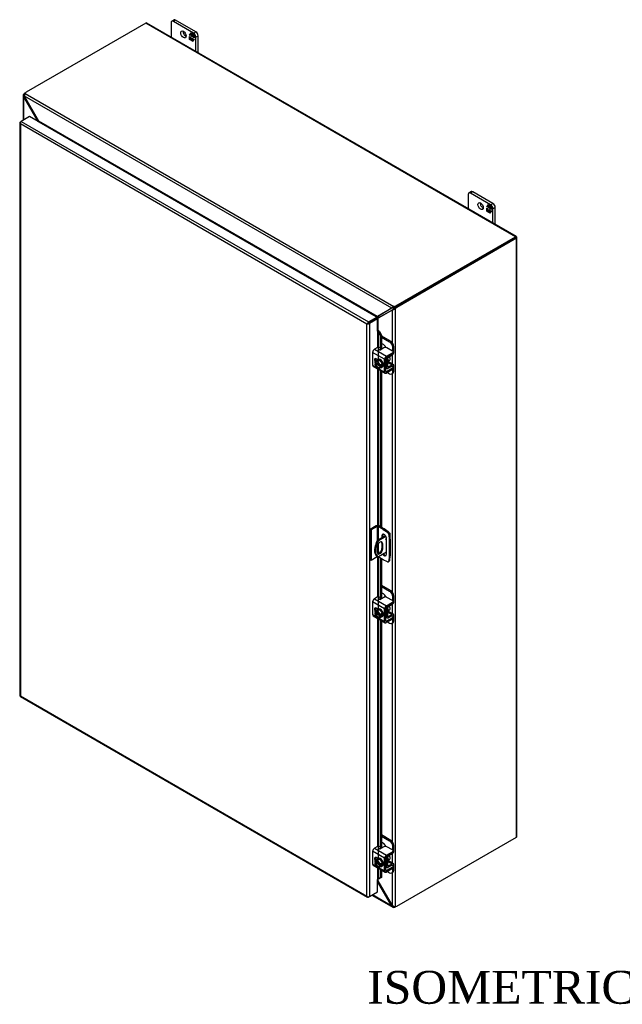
# Model space of a CAD drawing. Header units: inches. Extents: x 18 to 235, y 12 to 157.
# Tile 8 of 9: x 180 to 207, y 112 to 157. Entities that reach past the tile are written whole.
import ezdxf
from ezdxf.enums import TextEntityAlignment as Align

# ---------------------------------------------------------------- set-up
doc = ezdxf.new("R2010")
doc.units = ezdxf.units.IN
doc.header["$MEASUREMENT"] = 0
for name, color, linetype in [('COM40153-1', 7, 'CONTINUOUS'), ('COM40153-2', 7, 'CONTINUOUS'), ('COM42667', 7, 'CONTINUOUS'), ('COM42780', 7, 'CONTINUOUS'), ('COM48493', 7, 'CONTINUOUS'), ('COM71782-2', 7, 'CONTINUOUS'), ('DEFAULT', 7, 'CONTINUOUS'), ('FET07710', 7, 'CONTINUOUS'), ('SCC19011', 7, 'CONTINUOUS'), ('WAF25035', 7, 'CONTINUOUS')]:
    doc.layers.add(name, color=color, linetype=linetype)
doc.styles.add('SEACAD_TIMES_NEW_ROMAN', font='times.ttf')

msp = doc.modelspace()

# ---------------------------------------------------------------- linework, layer by layer
at = {"layer": 'COM40153-1', "color": 7}
for p, q in [((196.357, 133.759), (196, 133.553)), ((196, 133.553), (196.041, 133.529)), ((196.379, 133.724), (196.041, 133.529)), ((196.53, 133.897), (196.543, 133.89)), ((196.569, 133.61), (196.569, 133.854)), ((195.986, 133.248), (195.986, 133.011)), ((196.192, 133.415), (196.233, 133.391)), ((196.192, 133.415), (196.192, 133.178)), ((196.192, 133.178), (196.233, 133.154)), ((196.233, 133.154), (196.233, 133.391)), ((195.981, 132.828), (196.022, 132.804)), ((196.405, 133.004), (196.041, 132.794))]:
    msp.add_line(p, q, dxfattribs=at)
for centre, major_axis, start_param, end_param in [((196.281, 133.347), (0.3, 0.52), 1.508132, 3.141593), ((196.322, 133.324), (0.3, 0.52), 1.508132, 3.204257), ((196.41, 133.62), (-0.025, -0.0433), 4.139289, 6.283185), ((196.369, 133.643), (0.025, 0.0433), 4.093609, 5.210881), ((196.41, 133.62), (-0.025, -0.0433), 0, 0.63978), ((196.482, 133.854), (-0.0864, 0), 2.529725, 3.926991), ((196.109, 133.32), (-0.087, -0.151), 2.356194, 5.497787), ((196.109, 133.083), (0.087, 0.151), 2.356194, 5.497787), ((196.069, 133.106), (0.087, 0.151), 3.37676, 5.497787), ((196.069, 133.343), (-0.087, -0.151), 2.356194, 2.906426)]:
    msp.add_ellipse(centre, major_axis=major_axis, ratio=0.57735, start_param=start_param, end_param=end_param, dxfattribs=at)
at = {"layer": 'COM40153-2', "color": 7}
for p, q in [((195.942, 134.207), (195.664, 134.046)), ((195.664, 134.046), (195.664, 132.658)), ((195.705, 134.023), (195.664, 134.046)), ((195.983, 134.183), (195.705, 134.023)), ((195.705, 134.023), (195.705, 132.635)), ((195.983, 134.183), (195.983, 133.524)), ((196.024, 134.183), (196.024, 133.566)), ((196.259, 134.048), (196.024, 134.183)), ((196.299, 134.071), (196.064, 134.207)), ((196.259, 134.048), (196.299, 134.071)), ((196.259, 134.048), (196.448, 133.92)), ((196.488, 133.943), (196.299, 134.071)), ((196.193, 133.751), (196.233, 133.775)), ((196.193, 133.751), (196.193, 133.664)), ((196.233, 133.687), (196.233, 133.775)), ((196.405, 132.91), (196.405, 133.629)), ((196.448, 133.92), (196.488, 133.943)), ((196.553, 133.832), (196.512, 133.808)), ((196.512, 133.808), (196.528, 133.581)), ((196.528, 133.581), (196.569, 133.604)), ((196.528, 133.581), (196.528, 132.816)), ((196.569, 133.604), (196.553, 133.832)), ((196.569, 133.604), (196.569, 132.839)), ((196.024, 133.373), (196.024, 132.947)), ((195.705, 132.635), (195.664, 132.658)), ((195.983, 132.795), (195.705, 132.635)), ((195.983, 132.826), (195.983, 132.795)), ((196.024, 132.803), (196.024, 132.795)), ((196.259, 132.66), (196.024, 132.795)), ((196.448, 132.57), (196.259, 132.66)), ((196.528, 132.816), (196.512, 132.607)), ((196.512, 132.607), (196.553, 132.63)), ((196.528, 132.816), (196.569, 132.839)), ((196.553, 132.63), (196.569, 132.839)), ((196.491, 132.568), (196.532, 132.592))]:
    msp.add_line(p, q, dxfattribs=at)
for centre, major_axis, start_param, end_param in [((196.003, 134.172), (-0.0864, 0), 3.926991, 5.497787), ((196.003, 134.172), (-0.0288, 0), 3.926991, 5.497787), ((196.299, 133.69), (0.075, -0.13), 0.785398, 3.926991), ((196.339, 133.713), (0.075, -0.13), 3.416574, 3.926991), ((196.441, 133.842), (0.05, -0.0866), 0.872665, 2.268928), ((196.482, 133.865), (-0.05, 0.0866), 4.014257, 5.410521), ((196.003, 132.784), (0.0288, 0), 0.785398, 2.356194), ((196.299, 132.971), (-0.075, 0.13), 1.73559, 3.926991), ((196.339, 132.995), (-0.075, 0.13), 1.73559, 2.866611), ((196.482, 132.678), (-0.05, 0.0866), 3.141593, 3.839724), ((196.441, 132.655), (-0.05, 0.0866), 2.443461, 3.839724)]:
    msp.add_ellipse(centre, major_axis=major_axis, ratio=0.57735, start_param=start_param, end_param=end_param, dxfattribs=at)
at = {"layer": 'COM42667', "color": 7}
for p, q in [((196.322, 141.814), (195.773, 142.131)), ((195.773, 142.131), (195.773, 141.548)), ((195.998, 142.354), (195.854, 142.271)), ((195.854, 142.271), (196.403, 141.954)), ((196.287, 142.336), (196.141, 142.251)), ((196.403, 141.954), (196.676, 142.112)), ((196.676, 142.193), (196.429, 142.336)), ((196.676, 142.05), (196.676, 142.112)), ((196.705, 142.09), (196.705, 142.153)), ((196.004, 141.798), (195.928, 141.842)), ((196.322, 141.232), (196.322, 141.814)), ((196.375, 141.263), (196.375, 141.845)), ((196.403, 141.892), (196.676, 142.05)), ((195.773, 141.548), (195.977, 141.431)), ((195.797, 141.496), (196.345, 141.179)), ((196.016, 141.408), (196.322, 141.232)), ((196.403, 141.247), (196.375, 141.263)), ((196.676, 141.405), (196.403, 141.247)), ((196.676, 141.343), (196.403, 141.185)), ((196.663, 141.494), (196.676, 141.486)), ((196.676, 141.343), (196.676, 141.405)), ((196.705, 141.383), (196.705, 141.445)), ((195.998, 130.964), (195.854, 130.88)), ((195.854, 130.88), (196.403, 130.564)), ((196.287, 130.945), (196.141, 130.861)), ((196.676, 130.803), (196.429, 130.945)), ((196.322, 130.424), (195.773, 130.74)), ((195.773, 130.74), (195.773, 130.158)), ((196.004, 130.408), (195.928, 130.451)), ((196.322, 129.841), (196.322, 130.424)), ((196.375, 129.872), (196.375, 130.455)), ((196.403, 130.564), (196.676, 130.721)), ((196.403, 130.502), (196.676, 130.659)), ((196.676, 130.659), (196.676, 130.721)), ((196.705, 130.7), (196.705, 130.762)), ((195.773, 130.158), (195.977, 130.04)), ((195.797, 130.106), (196.345, 129.789)), ((196.016, 130.018), (196.322, 129.841)), ((196.676, 130.014), (196.403, 129.857)), ((196.676, 129.952), (196.403, 129.795)), ((196.663, 130.103), (196.676, 130.096)), ((196.676, 129.952), (196.676, 130.014)), ((196.705, 129.993), (196.705, 130.055)), ((196.403, 129.857), (196.375, 129.872)), ((196.322, 119.033), (195.773, 119.35)), ((195.773, 119.35), (195.773, 118.768)), ((195.998, 119.573), (195.854, 119.49)), ((195.854, 119.49), (196.403, 119.173)), ((196.287, 119.555), (196.141, 119.47)), ((196.403, 119.173), (196.676, 119.331)), ((196.403, 119.111), (196.676, 119.269)), ((196.676, 119.412), (196.429, 119.555)), ((196.676, 119.269), (196.676, 119.331)), ((196.705, 119.31), (196.705, 119.372)), ((195.773, 118.768), (195.977, 118.65)), ((195.797, 118.715), (196.345, 118.398)), ((196.004, 119.017), (195.928, 119.061)), ((196.322, 118.451), (196.322, 119.033)), ((196.375, 118.482), (196.375, 119.064)), ((196.663, 118.713), (196.676, 118.705)), ((196.016, 118.627), (196.322, 118.451)), ((196.403, 118.466), (196.375, 118.482)), ((196.676, 118.624), (196.403, 118.466)), ((196.676, 118.562), (196.403, 118.404)), ((196.676, 118.562), (196.676, 118.624)), ((196.705, 118.602), (196.705, 118.665))]:
    msp.add_line(p, q, dxfattribs=at)
for centre, major_axis, start_param, end_param in [((195.854, 142.178), (-0.0572, -0.0991), 3.926991, 5.497787), ((196.032, 142.335), (-0.048, 0), 3.141593, 5.497787), ((196.107, 142.271), (0.048, 0), 2.929457, 5.497787), ((196.358, 142.295), (0.1, 0), 0.785398, 2.356194), ((196.605, 142.153), (-0.1, 0), 2.356194, 3.926991), ((196.605, 142.09), (-0.1, 0), 2.356194, 3.141593), ((195.928, 141.75), (0.0562, -0.0973), 2.356194, 4.826451), ((195.982, 141.781), (0.0562, -0.0973), 3.6401, 4.826451), ((196.403, 141.861), (0.0572, 0.0991), 0.785398, 2.356194), ((196.403, 141.861), (0.0192, 0.0333), 0.785398, 2.356194), ((195.854, 141.595), (0.0572, 0.0991), 2.356194, 3.141593), ((196.403, 141.278), (0.0572, 0.0991), 2.356194, 3.926991), ((196.403, 141.278), (0.0192, 0.0333), 2.356194, 3.926991), ((196.605, 141.445), (-0.1, 0), 2.356194, 3.926991), ((196.605, 141.383), (-0.1, 0), 2.356194, 3.141593), ((195.854, 130.787), (-0.0572, -0.0991), 3.926991, 5.497787), ((196.032, 130.944), (-0.048, 0), 3.141593, 5.497787), ((196.107, 130.88), (0.048, 0), 2.929457, 5.497787), ((196.358, 130.905), (0.1, 0), 0.785398, 2.356194), ((195.928, 130.36), (0.0562, -0.0973), 2.356194, 4.826451), ((195.982, 130.391), (0.0562, -0.0973), 3.6401, 4.826451), ((196.403, 130.47), (0.0572, 0.0991), 0.785398, 2.356194), ((196.403, 130.47), (0.0192, 0.0333), 0.785398, 2.356194), ((196.605, 130.762), (-0.1, 0), 2.356194, 3.926991), ((196.605, 130.7), (-0.1, 0), 2.356194, 3.141593), ((195.854, 130.205), (0.0572, 0.0991), 2.356194, 3.141593), ((196.605, 130.055), (-0.1, 0), 2.356194, 3.926991), ((196.605, 129.993), (-0.1, 0), 2.356194, 3.141593), ((196.403, 129.888), (0.0572, 0.0991), 2.356194, 3.926991), ((196.403, 129.888), (0.0192, 0.0333), 2.356194, 3.926991), ((195.854, 119.397), (-0.0572, -0.0991), 3.926991, 5.497787), ((196.032, 119.554), (-0.048, 0), 3.141593, 5.497787), ((196.107, 119.49), (0.048, 0), 2.929457, 5.497787), ((196.358, 119.514), (0.1, 0), 0.785398, 2.356194), ((196.403, 119.08), (0.0572, 0.0991), 0.785398, 2.356194), ((196.605, 119.372), (-0.1, 0), 2.356194, 3.926991), ((196.605, 119.31), (-0.1, 0), 2.356194, 3.141593), ((195.854, 118.814), (0.0572, 0.0991), 2.356194, 3.141593), ((195.928, 118.969), (0.0562, -0.0973), 2.356194, 4.826451), ((195.982, 119), (0.0562, -0.0973), 3.6401, 4.826451), ((196.403, 119.08), (0.0192, 0.0333), 0.785398, 2.356194), ((196.605, 118.665), (-0.1, 0), 2.356194, 3.926991), ((196.403, 118.497), (0.0572, 0.0991), 2.356194, 3.926991), ((196.403, 118.497), (0.0192, 0.0333), 2.356194, 3.926991), ((196.605, 118.602), (-0.1, 0), 2.356194, 3.141593)]:
    msp.add_ellipse(centre, major_axis=major_axis, ratio=0.57735, start_param=start_param, end_param=end_param, dxfattribs=at)
at = {"layer": 'COM42780', "color": 7}
for p, q in [((196.171, 142.891), (196.603, 142.641)), ((196.171, 142.829), (196.549, 142.61)), ((196.266, 142.488), (196.171, 142.543)), ((196.549, 142.61), (196.603, 142.641)), ((196.744, 142.397), (196.69, 142.365)), ((196.69, 142.183), (196.69, 142.365)), ((196.744, 142.153), (196.744, 142.397)), ((196.379, 141.862), (196.42, 141.838)), ((196.42, 141.451), (196.42, 141.838)), ((196.474, 141.482), (196.474, 141.87)), ((196.478, 141.664), (196.665, 141.557)), ((196.72, 141.562), (196.493, 141.693)), ((196.501, 141.916), (196.665, 142.014)), ((196.375, 141.476), (196.42, 141.451)), ((196.375, 141.438), (196.444, 141.398)), ((196.448, 141.211), (196.549, 141.153)), ((196.474, 141.481), (196.501, 141.466)), ((196.664, 141.494), (196.5, 141.403)), ((196.665, 141.557), (196.501, 141.466)), ((196.649, 141.144), (196.703, 141.175)), ((196.663, 141.494), (196.69, 141.478)), ((196.69, 141.475), (196.69, 141.478)), ((196.69, 141.235), (196.69, 141.353)), ((196.69, 141.235), (196.744, 141.266)), ((196.744, 141.266), (196.744, 141.509)), ((196.171, 131.5), (196.603, 131.251)), ((196.171, 131.438), (196.549, 131.22)), ((196.266, 131.098), (196.171, 131.153)), ((196.549, 131.22), (196.603, 131.251)), ((196.744, 131.006), (196.69, 130.975)), ((196.69, 130.792), (196.69, 130.975)), ((196.744, 130.763), (196.744, 131.006)), ((196.379, 130.472), (196.42, 130.448)), ((196.42, 130.06), (196.42, 130.448)), ((196.474, 130.091), (196.474, 130.479)), ((196.501, 130.526), (196.665, 130.624)), ((196.375, 130.086), (196.42, 130.06)), ((196.375, 130.047), (196.444, 130.008)), ((196.474, 130.091), (196.501, 130.075)), ((196.478, 130.274), (196.665, 130.166)), ((196.72, 130.171), (196.493, 130.303)), ((196.664, 130.104), (196.5, 130.013)), ((196.665, 130.166), (196.501, 130.075)), ((196.663, 130.103), (196.69, 130.088)), ((196.69, 130.085), (196.69, 130.088)), ((196.69, 129.845), (196.69, 129.963)), ((196.744, 129.876), (196.744, 130.119)), ((196.448, 129.821), (196.549, 129.763)), ((196.649, 129.753), (196.703, 129.784)), ((196.69, 129.845), (196.744, 129.876)), ((196.171, 120.11), (196.603, 119.861)), ((196.171, 120.048), (196.549, 119.83)), ((196.266, 119.707), (196.171, 119.762)), ((196.549, 119.83), (196.603, 119.861)), ((196.744, 119.616), (196.69, 119.585)), ((196.744, 119.372), (196.744, 119.616)), ((196.501, 119.135), (196.665, 119.233)), ((196.69, 119.402), (196.69, 119.585)), ((196.375, 118.696), (196.42, 118.67)), ((196.379, 119.082), (196.42, 119.058)), ((196.42, 118.67), (196.42, 119.058)), ((196.474, 118.701), (196.474, 119.089)), ((196.474, 118.7), (196.501, 118.685)), ((196.478, 118.883), (196.665, 118.776)), ((196.72, 118.781), (196.493, 118.912)), ((196.664, 118.713), (196.5, 118.622)), ((196.665, 118.776), (196.501, 118.685)), ((196.663, 118.713), (196.69, 118.697)), ((196.69, 118.695), (196.69, 118.697)), ((196.744, 118.485), (196.744, 118.728)), ((196.375, 118.657), (196.444, 118.617)), ((196.448, 118.431), (196.549, 118.373)), ((196.649, 118.363), (196.703, 118.394)), ((196.69, 118.454), (196.69, 118.572)), ((196.69, 118.454), (196.744, 118.485))]:
    msp.add_line(p, q, dxfattribs=at)
for centre, major_axis, start_param, end_param in [((196.549, 142.447), (0.1, -0.173), 0.785398, 2.356194), ((196.603, 142.478), (-0.1, 0.173), 3.926991, 5.497787), ((196.266, 142.325), (0.1, -0.173), 1.392108, 2.356194), ((196.663, 142.107), (-0.0572, -0.0991), 0.802851, 2.356194), ((196.501, 141.885), (-0.0572, -0.0991), 4.744903, 5.497787), ((196.501, 141.885), (-0.0192, -0.0333), 3.944444, 5.497787), ((196.387, 141.788), (0.078, -0.135), 0.133398, 1.437398), ((196.501, 141.497), (0.0572, 0.0991), 2.356194, 3.909538), ((196.501, 141.497), (0.0192, 0.0333), 2.356194, 3.909538), ((196.549, 141.317), (-0.1, 0.173), 2.356194, 3.926991), ((196.663, 141.463), (-0.0192, -0.0333), 2.356194, 3.909538), ((196.663, 141.463), (-0.0572, -0.0991), 2.356194, 3.909538), ((196.603, 141.348), (-0.1, 0.173), 3.141593, 3.926991), ((196.266, 130.935), (0.1, -0.173), 1.392108, 2.356194), ((196.549, 131.057), (0.1, -0.173), 0.785398, 2.356194), ((196.603, 131.088), (-0.1, 0.173), 3.926991, 5.497787), ((196.501, 130.495), (-0.0572, -0.0991), 4.744903, 5.497787), ((196.501, 130.495), (-0.0192, -0.0333), 3.944444, 5.497787), ((196.387, 130.398), (0.078, -0.135), 0.133398, 1.437398), ((196.663, 130.716), (-0.0572, -0.0991), 0.802851, 2.356194), ((196.501, 130.107), (0.0572, 0.0991), 2.356194, 3.909538), ((196.501, 130.107), (0.0192, 0.0333), 2.356194, 3.909538), ((196.663, 130.072), (-0.0192, -0.0333), 2.356194, 3.909538), ((196.663, 130.072), (-0.0572, -0.0991), 2.356194, 3.909538), ((196.549, 129.926), (-0.1, 0.173), 2.356194, 3.926991), ((196.603, 129.957), (-0.1, 0.173), 3.141593, 3.926991), ((196.266, 119.544), (0.1, -0.173), 1.392108, 2.356194), ((196.549, 119.666), (0.1, -0.173), 0.785398, 2.356194), ((196.603, 119.697), (-0.1, 0.173), 3.926991, 5.497787), ((196.663, 119.326), (-0.0572, -0.0991), 0.802851, 2.356194), ((196.501, 119.104), (-0.0572, -0.0991), 4.744903, 5.497787), ((196.501, 119.104), (-0.0192, -0.0333), 3.944444, 5.497787), ((196.387, 119.007), (0.078, -0.135), 0.133398, 1.437398), ((196.501, 118.716), (0.0192, 0.0333), 2.356194, 3.909538), ((196.663, 118.682), (-0.0192, -0.0333), 2.356194, 3.909538), ((196.663, 118.682), (-0.0572, -0.0991), 2.356194, 3.909538), ((196.501, 118.716), (0.0572, 0.0991), 2.356194, 3.909538), ((196.549, 118.536), (-0.1, 0.173), 2.356194, 3.926991), ((196.603, 118.567), (-0.1, 0.173), 3.141593, 3.926991)]:
    msp.add_ellipse(centre, major_axis=major_axis, ratio=0.57735, start_param=start_param, end_param=end_param, dxfattribs=at)
at = {"layer": 'COM48493', "color": 7}
for p, q in [((185.412, 157.162), (179.944, 154.005)), ((202.301, 147.411), (185.412, 157.162)), ((202.344, 147.415), (185.455, 157.166)), ((179.811, 153.868), (179.811, 152.73)), ((179.869, 153.857), (179.813, 153.85)), ((179.877, 153.9), (179.836, 153.924)), ((179.876, 153.826), (179.836, 153.804)), ((180.492, 152.675), (179.836, 153.804)), ((179.836, 152.745), (179.836, 153.804)), ((180.525, 152.694), (179.876, 153.826)), ((196.646, 144.144), (179.876, 153.826)), ((179.894, 153.957), (196.749, 144.225)), ((180.492, 152.675), (180.525, 152.694)), ((180.492, 152.665), (180.492, 152.675)), ((195.996, 143.762), (180.525, 152.694)), ((180.547, 152.635), (180.546, 152.634)), ((195.934, 143.751), (180.547, 152.635)), ((180.548, 152.653), (180.552, 152.639)), ((196.833, 144.254), (202.301, 147.411)), ((196.833, 144.207), (202.301, 147.364)), ((202.301, 147.364), (196.833, 144.207)), ((202.342, 147.341), (196.874, 144.184)), ((202.358, 147.397), (202.301, 147.364)), ((202.358, 147.397), (202.301, 147.364)), ((202.301, 147.364), (202.342, 147.388)), ((202.301, 147.364), (202.301, 147.364)), ((202.301, 147.364), (202.301, 147.364)), ((202.342, 120), (202.342, 147.341)), ((202.367, 120.036), (202.367, 147.376)), ((196.646, 144.144), (195.996, 143.762)), ((196.029, 143.705), (196.685, 144.076)), ((196.673, 144.16), (196.037, 143.786)), ((196.07, 143.728), (196.712, 144.092)), ((196.67, 144.158), (196.646, 144.144)), ((196.708, 144.172), (196.674, 144.177)), ((196.709, 144.09), (196.685, 144.076)), ((196.685, 142.564), (196.685, 144.076)), ((196.686, 144.168), (196.708, 144.172)), ((196.74, 144.117), (196.725, 144.1)), ((196.74, 144.117), (196.727, 144.084)), ((196.749, 144.178), (196.749, 144.225)), ((196.766, 144.149), (196.807, 144.126)), ((196.807, 144.126), (196.807, 116.824)), ((196.833, 144.254), (196.833, 144.207)), ((196.874, 144.184), (196.833, 144.207)), ((195.933, 143.751), (195.934, 143.751)), ((195.939, 143.756), (195.942, 143.745)), ((195.977, 143.678), (195.967, 143.688)), ((195.996, 143.762), (196.037, 143.786)), ((196.029, 143.705), (196.07, 143.728)), ((196.029, 143.131), (196.029, 143.705)), ((196.685, 141.582), (196.685, 142.029)), ((196.685, 131.173), (196.685, 141.164)), ((196.685, 130.192), (196.685, 130.639)), ((196.685, 119.783), (196.685, 129.774)), ((196.874, 116.844), (202.342, 120)), ((196.685, 118.801), (196.685, 119.248)), ((196.685, 116.874), (196.685, 118.383)), ((196, 117.986), (196.029, 118.003)), ((196.646, 116.851), (196, 117.975)), ((196.029, 118.003), (196.029, 118.078)), ((196.685, 116.874), (196.029, 118.003)), ((195.738, 117.346), (196.689, 116.797)), ((196.646, 116.851), (195.764, 117.36)), ((196.685, 116.874), (196.646, 116.851)), ((196.708, 116.853), (196.674, 116.808)), ((196.749, 116.838), (196.749, 116.791))]:
    msp.add_line(p, q, dxfattribs=at)
for centre, radius, start, end in [((179.886, 153.868), 0.0746, 131.1998, 193.8127), ((179.918, 153.874), 0.107, 192.9737, 220.7862), ((179.981, 153.883), 0.114, 139.6628, 181.0415), ((180.025, 153.879), 0.158, 179.2416, 199.2958), ((180.377, 152.587), 0.184, 16.5502, 35.8512), ((196.784, 144.054), 0.165, 131.9165, 147.0143), ((196.714, 144.09), 0.0817, 102.1735, 123.0322), ((196.824, 144.024), 0.215, 110.4183, 134.5607), ((196.676, 144.241), 0.165, 272.9857, 288.0835), ((196.772, 143.908), 0.271, 94.8053, 103.6793), ((196.672, 144.163), 0.0817, 296.9677, 317.8265), ((196.672, 144.288), 0.212, 285.2655, 309.7555), ((196.544, 144.304), 0.271, 316.3207, 325.1947), ((195.936, 144.021), 0.266, 270.8004, 283.1072), ((195.884, 143.888), 0.183, 296.2271, 326.2497), ((196.082, 143.545), 0.183, 93.7503, 128.6863), ((196.223, 143.523), 0.266, 136.8928, 149.1996), ((195.862, 117.927), 0.184, 24.1488, 38.9687), ((196.747, 116.886), 0.107, 199.2138, 227.0263), ((196.725, 116.862), 0.0745, 226.1543, 288.8332), ((196.805, 116.977), 0.158, 220.7042, 240.7584), ((196.787, 116.938), 0.116, 239.1566, 280.1391)]:
    msp.add_arc(centre, radius, start, end, dxfattribs=at)
for centre, major_axis, ratio, start_param, end_param in [((185.412, 157.092), (-0.0432, -0.0748), 0.57735, 3.141593, 3.926991), ((179.903, 153.818), (0.1, 0.173), 0.57735, 0.928118, 1.276789), ((180.085, 153.924), (-0.2, 0), 0.57735, 5.497787, 5.989178), ((180.547, 152.658), (-0.0144, -0.0249), 0.57735, 0.785398, 1.068497), ((202.301, 147.341), (-0.0432, -0.0748), 0.57735, 2.696031, 3.926991), ((202.281, 147.352), (-0.0288, -0.0166), 0.000948, 2.356741, 3.927537), ((202.281, 147.352), (-0.0288, -0.0166), 0.000948, 2.355648, 3.926445), ((202.281, 147.352), (0.0863, 0.0499), 0.000948, -0.784852, -0.445015), ((202.281, 147.352), (0.0864, 0.0498), 0.000948, 0.445015, 0.784852), ((202.281, 147.376), (-0.0864, 0), 0.57735, 2.356194, 3.587154), ((196.691, 144.336), (0.2, 0), 0.57735, 5.006396, 5.497787), ((196.691, 144.289), (0.2, 0), 0.57735, 5.006396, 5.497787), ((196.833, 144.044), (0.1, 0.173), 0.57735, 0.785398, 1.276789), ((196.874, 144.02), (0.1, 0.173), 0.57735, 0.785398, 1.276789), ((195.934, 143.775), (-0.0144, -0.0249), 0.57735, 0.785398, 1.068497), ((196.009, 143.645), (-0.0864, 0), 0.57735, -1.068499, -1.003058), ((202.281, 120.036), (-0.0864, 0), 0.57735, 2.356194, 3.141593), ((196.691, 116.902), (0.2, 0), 0.57735, 5.006396, 5.372359), ((196.874, 117.007), (-0.1, -0.173), 0.57735, 0.294007, 0.785398)]:
    msp.add_ellipse(centre, major_axis=major_axis, ratio=ratio, start_param=start_param, end_param=end_param, dxfattribs=at)
at = {"layer": 'COM71782-2', "color": 7}
for p, q in [((180.096, 152.894), (179.723, 152.679)), ((195.96, 143.735), (180.096, 152.894)), ((179.657, 152.62), (179.657, 126.453)), ((179.665, 152.599), (179.665, 152.599)), ((179.682, 152.656), (179.723, 152.679)), ((195.505, 143.426), (179.682, 152.562)), ((179.682, 152.562), (179.682, 126.441)), ((179.723, 152.679), (195.587, 143.52)), ((195.546, 143.45), (195.505, 143.426)), ((195.505, 117.305), (195.505, 143.426)), ((195.529, 143.44), (195.587, 143.473)), ((195.529, 143.44), (195.587, 143.473)), ((195.587, 143.52), (195.96, 143.735)), ((195.587, 143.473), (195.96, 143.688)), ((195.96, 143.688), (195.587, 143.473)), ((196, 143.665), (195.627, 143.449)), ((195.627, 143.449), (195.627, 117.282)), ((195.96, 143.735), (195.96, 143.688)), ((196, 143.665), (195.96, 143.688)), ((196, 143.093), (196, 143.665)), ((196, 143.093), (196, 142.355)), ((196.023, 143.098), (196.028, 143.131)), ((196.044, 143.068), (196.091, 143.087)), ((196.044, 143.068), (196.123, 142.89)), ((196.044, 141.818), (196.044, 143.068)), ((196.091, 143.087), (196.171, 142.909)), ((196.171, 142.909), (196.123, 142.89)), ((196.123, 142.89), (196.123, 142.245)), ((196.171, 142.909), (196.171, 142.268)), ((196, 141.8), (196, 141.796)), ((196, 141.379), (196, 134.222)), ((196.044, 134.216), (196.044, 141.353)), ((196.123, 141.307), (196.123, 134.173)), ((196.171, 141.28), (196.171, 134.146)), ((196, 132.8), (196, 130.965)), ((196.044, 130.427), (196.044, 132.784)), ((196.123, 132.738), (196.123, 130.854)), ((196.171, 132.711), (196.171, 130.878)), ((196, 130.41), (196, 130.406)), ((196, 129.988), (196, 119.574)), ((196.044, 119.037), (196.044, 129.963)), ((196.123, 129.917), (196.123, 119.464)), ((196.171, 129.89), (196.171, 119.487)), ((179.68, 126.413), (195.544, 117.254)), ((179.682, 126.441), (195.505, 117.305)), ((196, 119.019), (196, 119.015)), ((196, 118.598), (196, 118.069)), ((196.044, 118.09), (196.044, 118.572)), ((196.123, 118.527), (196.123, 118.137)), ((196.171, 118.499), (196.171, 118.156)), ((196, 117.497), (196, 118.069)), ((196.123, 118.137), (196.044, 118.09)), ((196.044, 118.09), (196.091, 118.109)), ((196.171, 118.156), (196.091, 118.109)), ((196.171, 118.156), (196.123, 118.137)), ((195.627, 117.282), (196, 117.497)), ((195.529, 117.272), (195.529, 117.272)), ((195.627, 117.282), (195.587, 117.258))]:
    msp.add_line(p, q, dxfattribs=at)
for centre, radius, start, end in [((195.961, 143.032), 0.0911, 23.2734, 46.5882), ((195.986, 143.003), 0.135, 38.3968, 71.6578), ((196.242, 117.809), 0.343, 125.2045, 129.639), ((196.08, 118.028), 0.0704, 117.4412, 127.5015)]:
    msp.add_arc(centre, radius, start, end, dxfattribs=at)
for centre, major_axis, ratio, start_param, end_param in [((179.743, 152.62), (0.0864, 0), 0.57735, 2.356194, 3.587154), ((179.723, 152.609), (0.0432, 0.0748), 0.57735, 0.785398, 2.016358), ((179.743, 152.597), (-0.061, 0.106), 0.577982, 1.231508, 1.571345), ((179.743, 152.597), (-0.061, 0.106), 0.577982, 1.230411, 1.570248), ((195.566, 143.461), (-0.0863, -0.0499), 0.000948, -1.124689, -0.784852), ((195.566, 143.461), (-0.0864, -0.0498), 0.000948, 0.784852, 1.124689), ((195.587, 143.45), (0.0432, 0.0748), 0.57735, 0.785398, 2.016358), ((195.566, 143.485), (0.0864, 0), 0.57735, 4.266828, 5.497787), ((195.566, 143.461), (0.0288, 0.0166), 0.000948, 0.785944, 2.356741), ((195.566, 143.461), (0.0288, 0.0166), 0.000948, 3.926445, 5.497241), ((196.021, 143.081), (0.0864, 0), 0.57735, 1.48353, 1.808737), ((196.021, 143.081), (0.0288, 0), 0.57735, 1.48353, 2.356194), ((179.743, 126.453), (0.0864, 0), 0.57735, 3.141593, 3.587154), ((179.743, 126.476), (-0.0864, -0.0498), 0.000948, 0.445015, 0.784852), ((179.743, 126.476), (-0.0863, -0.0499), 0.000948, -0.784852, -0.445015), ((179.723, 126.488), (0.0432, 0.0748), 0.57735, 2.696031, 3.141593), ((196.021, 118.057), (-0.0288, 0), 0.57735, 4.625123, 5.497787), ((195.566, 117.341), (0.061, -0.106), 0.577982, 4.712938, 5.052774), ((195.566, 117.341), (0.061, -0.106), 0.577982, 4.71184, 5.051677), ((195.566, 117.317), (0.0864, 0), 0.57735, 4.266828, 5.497787), ((195.587, 117.329), (0.0432, 0.0748), 0.57735, 2.696031, 3.926991)]:
    msp.add_ellipse(centre, major_axis=major_axis, ratio=ratio, start_param=start_param, end_param=end_param, dxfattribs=at)
at = {"layer": 'FET07710', "color": 7}
for p, q in [((186.564, 157.18), (186.564, 156.526)), ((186.7, 157.31), (186.595, 157.249)), ((186.775, 157.302), (186.67, 157.241)), ((187.589, 156.711), (186.67, 157.241)), ((187.695, 156.772), (186.775, 157.302)), ((187.406, 156.617), (187.476, 156.715)), ((187.418, 156.623), (187.406, 156.617)), ((187.443, 156.596), (187.406, 156.617)), ((187.406, 156.414), (187.406, 156.553)), ((187.406, 156.553), (187.443, 156.532)), ((187.418, 156.623), (187.443, 156.659)), ((187.443, 156.609), (187.418, 156.623)), ((187.418, 156.421), (187.418, 156.546)), ((187.454, 156.671), (187.443, 156.665)), ((187.498, 156.633), (187.443, 156.665)), ((187.443, 156.665), (187.443, 156.596)), ((187.443, 156.532), (187.443, 156.463)), ((187.443, 156.463), (187.498, 156.431)), ((187.45, 156.669), (187.48, 156.712)), ((187.51, 156.639), (187.454, 156.671)), ((187.476, 156.715), (187.537, 156.68)), ((187.51, 156.639), (187.498, 156.633)), ((187.498, 156.563), (187.498, 156.633)), ((187.51, 156.57), (187.498, 156.563)), ((187.532, 156.544), (187.498, 156.563)), ((187.498, 156.431), (187.498, 156.5)), ((187.498, 156.5), (187.532, 156.48)), ((187.51, 156.57), (187.51, 156.639)), ((187.532, 156.557), (187.51, 156.57)), ((187.51, 156.437), (187.51, 156.493)), ((187.543, 156.62), (187.532, 156.613)), ((187.588, 156.581), (187.532, 156.613)), ((187.532, 156.613), (187.532, 156.544)), ((187.532, 156.48), (187.532, 156.411)), ((187.537, 156.68), (187.537, 156.629)), ((187.537, 156.629), (187.563, 156.665)), ((187.549, 156.635), (187.537, 156.629)), ((187.599, 156.588), (187.543, 156.62)), ((187.549, 156.635), (187.567, 156.662)), ((187.563, 156.665), (187.624, 156.629)), ((187.599, 156.588), (187.588, 156.581)), ((187.588, 156.512), (187.588, 156.581)), ((187.599, 156.518), (187.588, 156.512)), ((187.624, 156.491), (187.588, 156.512)), ((187.589, 156.711), (187.695, 156.772)), ((187.599, 156.518), (187.599, 156.588)), ((187.624, 156.504), (187.599, 156.518)), ((187.624, 156.629), (187.624, 156.491)), ((187.801, 156.588), (187.695, 156.527)), ((187.695, 155.873), (187.695, 156.527)), ((187.801, 155.812), (187.801, 156.588)), ((187.418, 156.421), (187.406, 156.414)), ((187.468, 156.379), (187.406, 156.414)), ((187.474, 156.388), (187.418, 156.421)), ((187.493, 156.415), (187.468, 156.379)), ((187.504, 156.421), (187.493, 156.415)), ((187.493, 156.364), (187.493, 156.415)), ((187.504, 156.371), (187.493, 156.364)), ((187.555, 156.329), (187.493, 156.364)), ((187.51, 156.437), (187.498, 156.431)), ((187.504, 156.371), (187.504, 156.421)), ((187.561, 156.338), (187.504, 156.371)), ((187.532, 156.411), (187.588, 156.379)), ((187.624, 156.427), (187.555, 156.329)), ((187.588, 156.379), (187.588, 156.448)), ((187.588, 156.448), (187.624, 156.427)), ((187.592, 156.382), (187.588, 156.379)), ((187.599, 156.391), (187.599, 156.442)), ((200.14, 149.342), (200.14, 148.688)), ((200.277, 149.471), (200.171, 149.41)), ((200.352, 149.464), (200.246, 149.403)), ((201.165, 148.872), (200.246, 149.403)), ((201.271, 148.933), (200.352, 149.464)), ((200.983, 148.778), (201.052, 148.877)), ((200.994, 148.785), (201.019, 148.821)), ((201.031, 148.833), (201.019, 148.826)), ((201.075, 148.794), (201.019, 148.826)), ((201.019, 148.826), (201.019, 148.757)), ((201.026, 148.83), (201.057, 148.874)), ((201.086, 148.801), (201.031, 148.833)), ((201.052, 148.877), (201.114, 148.841)), ((201.114, 148.841), (201.114, 148.791)), ((201.114, 148.791), (201.139, 148.827)), ((201.125, 148.797), (201.144, 148.824)), ((201.139, 148.827), (201.201, 148.791)), ((201.165, 148.872), (201.271, 148.933)), ((200.994, 148.785), (200.983, 148.778)), ((201.019, 148.757), (200.983, 148.778)), ((200.983, 148.576), (200.983, 148.715)), ((200.983, 148.715), (201.019, 148.694)), ((200.994, 148.583), (200.983, 148.576)), ((201.044, 148.54), (200.983, 148.576)), ((201.019, 148.77), (200.994, 148.785)), ((200.994, 148.583), (200.994, 148.708)), ((201.051, 148.55), (200.994, 148.583)), ((201.019, 148.694), (201.019, 148.624)), ((201.019, 148.624), (201.075, 148.592)), ((201.07, 148.577), (201.044, 148.54)), ((201.081, 148.583), (201.07, 148.577)), ((201.07, 148.526), (201.07, 148.577)), ((201.081, 148.532), (201.07, 148.526)), ((201.131, 148.49), (201.07, 148.526)), ((201.086, 148.801), (201.075, 148.794)), ((201.075, 148.725), (201.075, 148.794)), ((201.086, 148.732), (201.075, 148.725)), ((201.109, 148.706), (201.075, 148.725)), ((201.075, 148.592), (201.075, 148.661)), ((201.075, 148.661), (201.109, 148.642)), ((201.086, 148.599), (201.075, 148.592)), ((201.081, 148.532), (201.081, 148.583)), ((201.138, 148.499), (201.081, 148.532)), ((201.086, 148.732), (201.086, 148.801)), ((201.109, 148.719), (201.086, 148.732)), ((201.086, 148.599), (201.086, 148.655)), ((201.12, 148.781), (201.109, 148.775)), ((201.164, 148.743), (201.109, 148.775)), ((201.109, 148.775), (201.109, 148.706)), ((201.109, 148.642), (201.109, 148.573)), ((201.109, 148.573), (201.164, 148.541)), ((201.125, 148.797), (201.114, 148.791)), ((201.175, 148.749), (201.12, 148.781)), ((201.201, 148.589), (201.131, 148.49)), ((201.175, 148.749), (201.164, 148.743)), ((201.164, 148.674), (201.164, 148.743)), ((201.175, 148.68), (201.164, 148.674)), ((201.201, 148.652), (201.164, 148.674)), ((201.164, 148.541), (201.164, 148.61)), ((201.164, 148.61), (201.201, 148.589)), ((201.169, 148.543), (201.164, 148.541)), ((201.175, 148.68), (201.175, 148.749)), ((201.201, 148.665), (201.175, 148.68)), ((201.175, 148.553), (201.175, 148.603)), ((201.201, 148.791), (201.201, 148.652)), ((201.377, 148.75), (201.271, 148.689)), ((201.271, 148.035), (201.271, 148.689)), ((201.377, 147.974), (201.377, 148.75))]:
    msp.add_line(p, q, dxfattribs=at)
for centre, major_axis, start_param, end_param in [((186.67, 157.119), (0.075, -0.13), 2.356194, 3.926991), ((186.775, 157.18), (0.075, -0.13), 2.356194, 3.141593), ((187.235, 156.71), (-0.087, 0.152), 0.649107, 2.492486), ((187.589, 156.588), (0.075, -0.13), 0.785398, 2.356194), ((187.695, 156.649), (-0.075, 0.13), 3.926991, 5.497787), ((200.246, 149.28), (0.075, -0.13), 2.356194, 3.926991), ((200.352, 149.342), (0.075, -0.13), 2.356194, 3.141593), ((200.811, 148.872), (-0.087, 0.152), 0.649107, 2.492486), ((201.165, 148.75), (0.075, -0.13), 0.785398, 2.356194), ((201.271, 148.811), (-0.075, 0.13), 3.926991, 5.497787)]:
    msp.add_ellipse(centre, major_axis=major_axis, ratio=0.57735, start_param=start_param, end_param=end_param, dxfattribs=at)
for centre in [(187.129, 156.649), (200.706, 148.811)]:
    msp.add_ellipse(centre, major_axis=(-0.088, 0.152), ratio=0.57735, dxfattribs=at)
at = {"layer": 'SCC19011', "color": 7}
for p, q in [((195.875, 141.704), (195.977, 141.763)), ((195.996, 141.72), (195.875, 141.704)), ((195.875, 141.704), (195.875, 141.655)), ((195.886, 141.649), (195.875, 141.655)), ((195.929, 141.642), (195.875, 141.611)), ((195.915, 141.659), (195.898, 141.649)), ((196.1, 141.552), (195.915, 141.659)), ((195.929, 141.651), (195.929, 141.642)), ((195.929, 141.642), (196.103, 141.542)), ((196.099, 141.78), (195.977, 141.763)), ((195.996, 141.72), (196.099, 141.78)), ((196.118, 141.564), (195.996, 141.72)), ((196.22, 141.623), (196.099, 141.78)), ((196.118, 141.564), (196.22, 141.623)), ((196.22, 141.481), (196.22, 141.623)), ((196.496, 141.739), (196.562, 141.777)), ((195.875, 141.611), (195.875, 141.562)), ((195.875, 141.611), (195.886, 141.604)), ((195.875, 141.562), (195.996, 141.406)), ((195.898, 141.604), (195.915, 141.614)), ((195.915, 141.614), (196.123, 141.494)), ((195.996, 141.406), (196.118, 141.422)), ((196.123, 141.494), (196.106, 141.484)), ((196.118, 141.515), (196.107, 141.522)), ((196.107, 141.477), (196.118, 141.471)), ((196.118, 141.515), (196.118, 141.564)), ((196.172, 141.546), (196.118, 141.515)), ((196.172, 141.502), (196.118, 141.471)), ((196.118, 141.422), (196.22, 141.481)), ((196.118, 141.422), (196.118, 141.471)), ((196.133, 141.524), (196.172, 141.502)), ((196.172, 141.502), (196.172, 141.546)), ((196.099, 130.389), (195.977, 130.373)), ((195.996, 130.33), (196.099, 130.389)), ((196.22, 130.233), (196.099, 130.389)), ((196.496, 130.348), (196.562, 130.386)), ((195.875, 130.314), (195.977, 130.373)), ((195.996, 130.33), (195.875, 130.314)), ((195.875, 130.314), (195.875, 130.265)), ((195.886, 130.258), (195.875, 130.265)), ((195.929, 130.252), (195.875, 130.221)), ((195.875, 130.221), (195.875, 130.172)), ((195.875, 130.221), (195.886, 130.214)), ((195.875, 130.172), (195.996, 130.015)), ((195.915, 130.268), (195.898, 130.258)), ((195.898, 130.214), (195.915, 130.224)), ((196.1, 130.161), (195.915, 130.268)), ((195.915, 130.224), (196.123, 130.103)), ((195.929, 130.26), (195.929, 130.252)), ((195.929, 130.252), (196.103, 130.151)), ((196.118, 130.173), (195.996, 130.33)), ((195.996, 130.015), (196.118, 130.031)), ((196.123, 130.103), (196.106, 130.093)), ((196.118, 130.125), (196.107, 130.131)), ((196.107, 130.087), (196.118, 130.08)), ((196.118, 130.173), (196.22, 130.233)), ((196.118, 130.125), (196.118, 130.173)), ((196.172, 130.156), (196.118, 130.125)), ((196.172, 130.111), (196.118, 130.08)), ((196.118, 130.031), (196.22, 130.09)), ((196.118, 130.031), (196.118, 130.08)), ((196.133, 130.133), (196.172, 130.111)), ((196.172, 130.111), (196.172, 130.156)), ((196.22, 130.09), (196.22, 130.233)), ((195.875, 118.923), (195.977, 118.983)), ((195.996, 118.94), (195.875, 118.923)), ((195.875, 118.923), (195.875, 118.875)), ((195.886, 118.868), (195.875, 118.875)), ((195.929, 118.861), (195.875, 118.83)), ((195.875, 118.83), (195.875, 118.781)), ((195.875, 118.83), (195.886, 118.823)), ((195.875, 118.781), (195.996, 118.625)), ((195.915, 118.878), (195.898, 118.868)), ((195.898, 118.823), (195.915, 118.833)), ((196.1, 118.771), (195.915, 118.878)), ((195.915, 118.833), (196.123, 118.713)), ((195.929, 118.87), (195.929, 118.861)), ((195.929, 118.861), (196.103, 118.761)), ((196.099, 118.999), (195.977, 118.983)), ((195.996, 118.94), (196.099, 118.999)), ((196.118, 118.783), (195.996, 118.94)), ((196.22, 118.842), (196.099, 118.999)), ((196.123, 118.713), (196.106, 118.703)), ((196.118, 118.734), (196.107, 118.741)), ((196.107, 118.696), (196.118, 118.69)), ((196.118, 118.783), (196.22, 118.842)), ((196.118, 118.734), (196.118, 118.783)), ((196.172, 118.765), (196.118, 118.734)), ((196.172, 118.721), (196.118, 118.69)), ((196.118, 118.641), (196.22, 118.7)), ((196.133, 118.743), (196.172, 118.721)), ((196.172, 118.721), (196.172, 118.765)), ((196.22, 118.7), (196.22, 118.842)), ((196.496, 118.958), (196.562, 118.996)), ((195.996, 118.625), (196.118, 118.641)), ((196.118, 118.641), (196.118, 118.69))]:
    msp.add_line(p, q, dxfattribs=at)
for centre, start, end in [((195.892, 141.66), 242.8525, 296.623), ((195.892, 141.616), 242.8527, 296.6228), ((195.892, 130.27), 242.8525, 296.623), ((195.892, 130.225), 242.8527, 296.6228), ((195.892, 118.879), 242.8525, 296.623), ((195.892, 118.835), 242.8527, 296.6228)]:
    msp.add_arc(centre, 0.0126, start, end, dxfattribs=at)
for centre, major_axis, start_param, end_param in [((195.996, 141.563), (0.079, -0.137), 0.958412, 3.753977), ((196.002, 141.566), (0.075, -0.13), 3.141593, 3.744649), ((196.019, 141.576), (0.075, -0.13), 3.254972, 3.744649), ((196.513, 141.861), (0.0488, -0.0845), 0, 2.159159), ((195.996, 141.563), (-0.079, 0.137), 0.958412, 3.753977), ((196.002, 141.566), (-0.075, 0.13), 0.96774, 3.141593), ((196.019, 141.576), (-0.075, 0.13), 0.96774, 3.028213), ((196.513, 130.471), (0.0488, -0.0845), 0, 2.159159), ((195.996, 130.173), (0.079, -0.137), 0.958412, 3.753977), ((195.996, 130.173), (-0.079, 0.137), 0.958412, 3.753977), ((196.002, 130.176), (0.075, -0.13), 3.141593, 3.744649), ((196.002, 130.176), (-0.075, 0.13), 0.96774, 3.141593), ((196.019, 130.186), (0.075, -0.13), 3.254972, 3.744649), ((196.019, 130.186), (-0.075, 0.13), 0.96774, 3.028213), ((196.513, 119.08), (0.0488, -0.0845), 0, 2.159159), ((195.996, 118.782), (0.079, -0.137), 0.958412, 3.753977), ((195.996, 118.782), (-0.079, 0.137), 0.958412, 3.753977), ((196.002, 118.785), (0.075, -0.13), 3.141593, 3.744649), ((196.002, 118.785), (-0.075, 0.13), 0.96774, 3.141593), ((196.019, 118.795), (0.075, -0.13), 3.254972, 3.744649), ((196.019, 118.795), (-0.075, 0.13), 0.96774, 3.028213)]:
    msp.add_ellipse(centre, major_axis=major_axis, ratio=0.57735, start_param=start_param, end_param=end_param, dxfattribs=at)
for points in [[(196.106, 141.484), (196.105, 141.483), (196.104, 141.482), (196.104, 141.479), (196.105, 141.478), (196.107, 141.477)], [(196.106, 130.093), (196.105, 130.093), (196.104, 130.091), (196.104, 130.089), (196.105, 130.088), (196.107, 130.087)], [(196.106, 118.703), (196.105, 118.702), (196.104, 118.701), (196.104, 118.698), (196.105, 118.697), (196.107, 118.696)]]:
    msp.add_open_spline(points, degree=3, knots=[0, 0, 0, 0, 0.5, 0.5, 1, 1, 1, 1], dxfattribs=at)
at = {"layer": 'WAF25035', "color": 7}
for p, q in [((196.024, 141.81), (195.999, 141.795)), ((196.199, 141.449), (196.224, 141.464)), ((196.024, 130.42), (195.999, 130.405)), ((196.199, 130.058), (196.224, 130.073)), ((196.024, 119.029), (195.999, 119.014)), ((196.199, 118.668), (196.224, 118.683))]:
    msp.add_line(p, q, dxfattribs=at)
for centre, start_param, end_param in [((196.099, 141.622), 0, 0.412589), ((196.099, 141.622), 2.729004, 6.283185), ((196.124, 141.637), 3.141593, 6.283185), ((196.099, 130.232), 0, 0.412589), ((196.099, 130.232), 2.729004, 6.283185), ((196.124, 130.246), 3.141593, 6.283185), ((196.099, 118.841), 0, 0.412589), ((196.099, 118.841), 2.729004, 6.283185), ((196.124, 118.856), 3.141593, 6.283185)]:
    msp.add_ellipse(centre, major_axis=(-0.1, 0.173), ratio=0.57735, start_param=start_param, end_param=end_param, dxfattribs=at)

# ---------------------------------------------------------------- texts
at = {"layer": 'DEFAULT', "color": 7, "style": 'SEACAD_TIMES_NEW_ROMAN'}
msp.add_text('ISOMETRIC VIEWS', height=1.5, dxfattribs=at).set_placement((195.527, 113.89), align=Align.TOP_LEFT)

doc.saveas('drawing.dxf')
